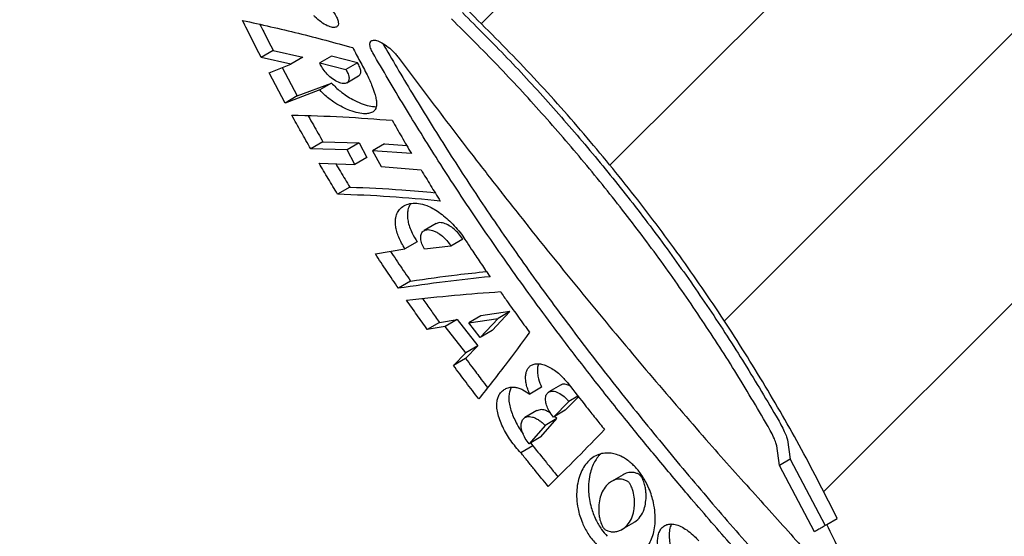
# Model space of a CAD drawing. Header units: millimetres. Extents: x 8 to 862, y 8 to 585.
# Tile 52 of 84: x 373 to 390, y 350 to 359. Entities that reach past the tile are written whole.
import ezdxf

# ---------------------------------------------------------------- set-up
doc = ezdxf.new("R2010")
doc.units = ezdxf.units.MM
doc.layers.add('DIMENSIONS', color=2, linetype='Continuous')
doc.layers.add('HATCH', color=3, linetype='Continuous')
doc.layers.add('OUTLINE', color=7, linetype='Continuous', lineweight=25)
doc.styles.add('SLDTEXTSTYLE0', font='TXT', dxfattribs={"width": 0.75})
doc.dimstyles.new('SLDDIMSTYLE10', dxfattribs={"dimtxt": 3.5, "dimasz": 2, "dimexe": 0, "dimexo": 0.0625, "dimgap": 0.875, "dimtad": 1, "dimdec": 4, "dimzin": 12, "dimdsep": 46, "dimtxsty": 'SLDTEXTSTYLE0', "dimsah": 1, "dimcen": 0.09, "dimadec": 0, "dimazin": 3, "dimtfac": 1, "dimtdec": 0, "dimtofl": 0, "dimtmove": 0, "dimatfit": 3, "dimfxl": 0, "dimfrac": 2, "dimtolj": 1, "dimtzin": 12, "dimarcsym": 0})
doc.dimstyles.new('SLDDIMSTYLE3', dxfattribs={"dimtxt": 3.5, "dimasz": 2, "dimexe": 0, "dimexo": 0.0625, "dimgap": 0.875, "dimtad": 1, "dimrnd": 1e-09, "dimzin": 12, "dimdsep": 46, "dimtxsty": 'SLDTEXTSTYLE0', "dimsah": 1, "dimcen": 0.09, "dimadec": 0, "dimazin": 3, "dimtol": 1, "dimtp": 0.05, "dimtm": 0.05, "dimtfac": 1, "dimtofl": 0, "dimtmove": 0, "dimatfit": 3, "dimfxl": 0, "dimfrac": 2, "dimtolj": 1, "dimarcsym": 0})

# ---------------------------------------------------------------- blocks, each defined once
blk = doc.blocks.new('_D_16')
at = {"layer": 'DIMENSIONS'}
for p, q in [((372.916, 361.832), (360.026, 361.832)), ((375.892, 361.332), (362.268, 353.467))]:
    blk.add_line(p, q, dxfattribs=at)
for start, end in [(149.9572, 180), (180, 209.9995)]:
    blk.add_arc((376.758, 361.832), 14.732, start, end, dxfattribs=at)
for points in [[(362.026, 361.832), (361.662, 359.803), (362.66, 359.871)], [(364, 354.467), (363.568, 356.482), (362.67, 356.042)]]:
    blk.add_solid(points, dxfattribs=at)
at = {"layer": 'DIMENSIONS', "insert": (357.311, 363.959), "char_height": 3.5, "attachment_point": 1, "rotation": 73.3935, "style": 'SLDTEXTSTYLE0'}
blk.add_mtext('30°', dxfattribs=at)
blk = doc.blocks.new('_D_30')
at = {"layer": 'DIMENSIONS'}
for p, q in [((435.589, 429.833), (473.701, 429.833)), ((471.701, 429.833), (471.701, 203.537)), ((389.228, 203.537), (473.701, 203.537))]:
    blk.add_line(p, q, dxfattribs=at)
for points in [[(471.701, 429.833), (471.201, 427.833), (472.201, 427.833)], [(471.701, 203.537), (472.201, 205.537), (471.201, 205.537)]]:
    blk.add_solid(points, dxfattribs=at)
at = {"layer": 'DIMENSIONS', "attachment_point": 1, "rotation": 90, "style": 'SLDTEXTSTYLE0'}
for s, insert, char_height in [('±0,05', (468.202, 319.189), 2.5), ('226,3', (467.19, 306.261), 3.5)]:
    blk.add_mtext(s, dxfattribs=dict(at, insert=insert, char_height=char_height))

msp = doc.modelspace()

# ---------------------------------------------------------------- hatches: boundary and pattern name
at = {"layer": 'HATCH'}
h = msp.add_hatch(dxfattribs=at)
h.set_pattern_fill('ANSI31', color=256, angle=3e-322, style=0)
edge = h.paths.add_edge_path(flags=0)
edge.add_line((387.57851, 348.39149), (387.7528, 348.49341))
edge.add_spline(control_points=[(387.7528, 348.49341), (388.01369, 347.86244), (388.25359, 347.2224), (388.47184, 346.57545)], knot_values=[0.01181358, 0.01181358, 0.01181358, 0.01181358, 0.01387009, 0.01387009, 0.01387009, 0.01387009], weights=[1, 1, 1, 1], degree=3, periodic=0)
edge.add_line((388.47184, 346.57545), (388.29552, 346.47235))
edge.add_spline(control_points=[(388.29552, 346.47235), (388.32387, 346.38792), (388.37432, 346.2355), (388.42359, 346.0826), (388.44528, 346.01447)], knot_values=[0.72043827, 0.72043827, 0.72043827, 0.72043827, 0.72793333, 0.73394423, 0.73394423, 0.73394423, 0.73394423], weights=[1, 1, 1, 1, 1], degree=3, periodic=0)
edge.add_line((388.44528, 346.01447), (388.6222, 346.11792))
edge.add_spline(control_points=[(388.6222, 346.11792), (388.73206, 345.77458), (388.8359, 345.42925), (388.93362, 345.08226)], knot_values=[0.00008492, 0.00008492, 0.00008492, 0.00008492, 0.00116529, 0.00116529, 0.00116529, 0.00116529], weights=[1, 1, 1, 1], degree=3, periodic=0)
edge.add_line((388.93362, 345.08226), (388.75518, 344.97792))
edge.add_spline(control_points=[(388.75518, 344.97792), (388.80646, 344.79465), (388.87492, 344.54088), (388.94006, 344.28636), (388.95777, 344.21609)], knot_values=[0.76424046, 0.76424046, 0.76424046, 0.76424046, 0.78022222, 0.78631122, 0.78631122, 0.78631122, 0.78631122], weights=[1, 1, 1, 1, 1], degree=3, periodic=0)
edge.add_line((388.95777, 344.21609), (389.13748, 344.32117))
edge.add_spline(control_points=[(389.13748, 344.32117), (389.2044, 344.05785), (389.26782, 343.79362), (389.32772, 343.52862)], knot_values=[0.00195312, 0.00195312, 0.00195312, 0.00195312, 0.00276813, 0.00276813, 0.00276813, 0.00276813], weights=[1, 1, 1, 1], degree=3, periodic=0)
edge.add_line((389.32772, 343.52862), (389.14655, 343.42268))
edge.add_spline(control_points=[(389.14655, 343.42268), (389.25634, 342.93221), (389.35379, 342.44001), (389.51343, 341.51544), (389.60451, 340.91016), (389.67716, 340.30467), (389.69642, 340.13174)], knot_values=[0.80916932, 0.80916932, 0.80916932, 0.80916932, 0.85146667, 0.85146667, 0.8886, 0.90344337, 0.90344337, 0.90344337, 0.90344337], weights=[1, 1, 1, 1, 1, 1, 1], degree=3, periodic=0)
edge.add_line((389.69642, 340.13174), (398.95884, 341.07086))
edge.add_line((398.95884, 341.07086), (398.95884, 345.73044))
edge.add_line((398.95884, 345.73044), (393.13819, 370.94245))
edge.add_line((393.13819, 370.94245), (377.03037, 361.64337))
edge.add_spline(control_points=[(377.03037, 361.64337), (377.3089, 361.44563), (377.8146, 361.07328), (378.2936, 360.69787), (378.51203, 360.52182)], knot_values=[0.18405615, 0.18405615, 0.18405615, 0.18405615, 0.2084625, 0.2298468, 0.2298468, 0.2298468, 0.2298468], weights=[1, 1, 1, 1, 1], degree=3, periodic=0)
edge.add_line((378.51203, 360.52182), (378.69665, 360.62977))
edge.add_spline(control_points=[(378.69665, 360.62977), (379.05108, 360.34264), (379.39917, 360.04749), (379.74054, 359.74495)], knot_values=[0.00017341, 0.00017341, 0.00017341, 0.00017341, 0.00154169, 0.00154169, 0.00154169, 0.00154169], weights=[1, 1, 1, 1], degree=3, periodic=0)
edge.add_line((379.74054, 359.74495), (379.55881, 359.63868))
edge.add_spline(control_points=[(379.55881, 359.63868), (379.917, 359.32258), (380.26157, 359.00383), (380.59397, 358.68212)], knot_values=[0.26534504, 0.26534504, 0.26534504, 0.26534504, 0.30317597, 0.30317597, 0.30317597, 0.30317597], weights=[1, 1, 1, 1], degree=3, periodic=0)
edge.add_line((380.59397, 358.68212), (380.77319, 358.78692))
edge.add_spline(control_points=[(380.77319, 358.78692), (383.27308, 356.35841), (385.38177, 353.45662), (386.9218, 350.33005)], knot_values=[0.00007158, 0.00007158, 0.00007158, 0.00007158, 0.01052736, 0.01052736, 0.01052736, 0.01052736], weights=[1, 1, 1, 1], degree=3, periodic=0)
edge.add_line((386.9218, 350.33005), (386.74871, 350.22884))
edge.add_spline(control_points=[(386.74871, 350.22884), (387.04296, 349.63074), (387.32036, 349.01744), (387.57851, 348.39149)], knot_values=[0.60521987, 0.60521987, 0.60521987, 0.60521987, 0.66272875, 0.66272875, 0.66272875, 0.66272875], weights=[1, 1, 1, 1], degree=3, periodic=0)

# ---------------------------------------------------------------- linework, layer by layer
at = {"layer": 'OUTLINE'}
for p, q in [((377.54976, 358.10994), (377.35032, 357.99331)), ((377.54976, 358.10994), (378.04191, 357.99857)), ((377.84428, 357.88301), (377.35032, 357.99331)), ((378.04191, 357.99857), (377.84428, 357.88301)), ((378.52047, 358.01649), (378.32509, 357.90224)), ((378.94938, 357.90456), (378.52047, 358.01649)), ((377.48207, 357.73852), (377.84428, 357.88301)), ((377.69841, 357.82482), (377.94979, 357.35355)), ((378.32509, 357.90224), (378.7554, 357.79114)), ((378.94938, 357.90456), (378.7554, 357.79114)), ((377.74884, 357.23605), (377.48207, 357.73852)), ((378.77368, 357.57208), (378.96818, 357.68581)), ((378.32127, 357.45346), (377.74884, 357.23605)), ((377.94979, 357.35355), (378.51858, 357.56883)), ((378.51858, 357.56883), (378.32127, 357.45346)), ((377.94979, 357.35355), (377.74884, 357.23605)), ((378.376, 356.59094), (378.17397, 356.4728)), ((378.77735, 356.45905), (378.17397, 356.4728)), ((378.376, 356.59094), (378.97654, 356.57552)), ((378.97654, 356.57552), (378.77735, 356.45905)), ((378.97654, 356.57552), (379.10727, 356.32819)), ((379.39697, 356.55588), (379.19966, 356.44051)), ((379.39697, 356.55588), (379.76702, 356.52996)), ((378.90776, 356.21153), (378.77735, 356.45905)), ((379.10727, 356.32819), (378.90776, 356.21153)), ((379.19966, 356.44051), (379.34148, 356.18361)), ((379.84449, 356.39713), (379.19966, 356.44051)), ((378.31027, 356.23742), (378.90776, 356.21153)), ((379.34148, 356.18361), (380.00661, 356.12495)), ((378.82147, 355.8387), (378.61879, 355.72019)), ((380.25425, 355.23118), (380.05609, 355.1153)), ((379.93843, 354.92949), (379.73813, 354.81236)), ((380.50153, 354.85675), (380.06478, 354.80742)), ((380.6982, 354.97175), (380.50153, 354.85675)), ((379.24709, 354.72667), (379.73813, 354.81236)), ((379.83156, 354.27537), (379.62887, 354.15684)), ((380.99739, 353.70113), (380.79862, 353.5849)), ((381.48242, 353.77108), (380.99739, 353.70113)), ((381.18859, 353.4539), (381.48242, 353.77108)), ((381.48242, 353.77108), (381.28601, 353.65623)), ((380.31172, 353.58823), (380.10951, 353.46999)), ((380.31172, 353.58823), (380.60571, 353.63854)), ((380.60571, 353.63854), (380.40499, 353.52118)), ((380.60571, 353.63854), (380.94812, 353.20004)), ((380.79862, 353.5849), (381.28601, 353.65623)), ((380.99009, 353.33783), (380.79862, 353.5849)), ((381.28601, 353.65623), (380.99009, 353.33783)), ((380.40499, 353.52118), (380.10951, 353.46999)), ((380.74794, 353.08299), (380.40499, 353.52118)), ((381.18859, 353.4539), (380.99009, 353.33783)), ((380.94812, 353.20004), (380.74653, 352.99067)), ((380.94812, 353.20004), (380.74794, 353.08299)), ((380.54497, 352.87281), (380.74794, 353.08299)), ((380.74653, 352.99067), (380.54497, 352.87281)), ((382.32434, 352.54717), (382.12875, 352.4328)), ((382.00914, 352.51017), (381.81224, 352.39504)), ((382.46114, 352.2762), (382.20512, 352.01462)), ((382.40106, 352.12919), (382.6208, 352.3543)), ((382.61261, 352.36477), (382.46114, 352.2762)), ((381.92986, 352.12236), (381.73235, 352.00686)), ((382.40106, 352.12919), (382.20512, 352.01462)), ((381.99768, 351.68845), (382.26386, 351.99174)), ((382.26386, 351.99174), (382.06708, 351.87667)), ((382.26386, 351.99174), (382.225, 352.02624)), ((382.06708, 351.87667), (381.79921, 351.5724)), ((381.99768, 351.68845), (381.79921, 351.5724)), ((381.82177, 351.58559), (381.86418, 351.53865)), ((386.09162, 351.6385), (386.13591, 351.31531)), ((381.86418, 351.53865), (381.66487, 351.42211)), ((385.95975, 351.2123), (385.91713, 351.53647)), ((386.13591, 351.31531), (385.95975, 351.2123)), ((386.13591, 351.31531), (386.71803, 350.2109)), ((386.54182, 350.10786), (385.95975, 351.2123)), ((383.36274, 351.05661), (383.16904, 350.94335)), ((383.34572, 350.14995), (383.53993, 350.26351)), ((386.74871, 350.22884), (386.9218, 350.33005))]:
    msp.add_line(p, q, dxfattribs=at)
for points, knots in [([(378.50017, 358.80605), (378.52305, 358.77912), (378.56885, 358.72522), (378.61433, 358.64525), (378.63555, 358.57699), (378.63044, 358.52498), (378.59803, 358.49351), (378.53685, 358.48868), (378.44925, 358.51674), (378.34573, 358.57862), (378.26885, 358.6438), (378.23197, 358.6818), (378.22688, 358.68705)], [0, 0, 0, 0, 0.09579374, 0.19170371, 0.28565755, 0.38247346, 0.48731368, 0.60299068, 0.72844888, 0.85741117, 0.98031006, 1, 1, 1, 1]), ([(386.9218, 350.33005), (386.72656, 350.7145), (386.3359, 351.48373), (385.68889, 352.60516), (384.99889, 353.70034), (384.25534, 354.77526), (383.45895, 355.82791), (382.60842, 356.85448), (381.71719, 357.84634), (381.08776, 358.47349), (380.77319, 358.78691)], [0, 0, 0, 0, 0.12310472, 0.24631908, 0.36953309, 0.49263796, 0.6194193, 0.74631999, 0.87321998, 1, 1, 1, 1]), ([(377.04028, 358.60895), (377.35179, 358.54015), (377.97504, 358.40249), (378.57235, 358.23875), (378.87112, 358.15685)], [0, 0, 0, 0, 0.49980994, 1, 1, 1, 1]), ([(377.35032, 357.99331), (377.32375, 358.0453), (377.2706, 358.14926), (377.16652, 358.35515), (377.0907, 358.50759), (377.04028, 358.60895)], [0, 0, 0, 0, 0.25096062, 0.50191576, 1, 1, 1, 1]), ([(385.76364, 351.87331), (385.5838, 352.17862), (385.22402, 352.78941), (384.64492, 353.68157), (384.03791, 354.5548), (383.39662, 355.41153), (382.72212, 356.25117), (382.014, 357.07189), (381.27982, 357.86962), (380.76756, 358.37919), (380.51151, 358.6339)], [0, 0, 0, 0, 0.12377017, 0.24761339, 0.37145616, 0.49522543, 0.62138173, 0.74761403, 0.87384469, 1, 1, 1, 1]), ([(380.69185, 358.73936), (380.94271, 358.48911), (381.44456, 357.98849), (382.16457, 357.20565), (382.85965, 356.40079), (383.53089, 355.56748), (384.17748, 354.70642), (384.79699, 353.81726), (385.3877, 352.90853), (385.75438, 352.28616), (385.93767, 351.97507)], [0, 0, 0, 0, 0.12378667, 0.24764408, 0.37150208, 0.49528939, 0.62142891, 0.74764411, 0.87386005, 1, 1, 1, 1]), ([(377.32945, 358.5426), (377.35037, 358.50107), (377.42247, 358.35789), (377.49691, 358.21289), (377.54976, 358.10994)], [0, 0, 0, 0, 0.290037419, 1, 1, 1, 1]), ([(379.20369, 358.0707), (379.18953, 358.0983), (379.16124, 358.15344), (379.15151, 358.219), (379.16719, 358.26478), (379.21162, 358.2851), (379.28421, 358.27404), (379.37979, 358.22805), (379.48459, 358.15117), (379.57021, 358.06811), (379.6116, 358.01562), (379.62594, 357.99743)], [0, 0, 0, 0, 0.10213445, 0.20411452, 0.31005539, 0.42513841, 0.54998631, 0.68144371, 0.81244491, 0.93501259, 1, 1, 1, 1]), ([(378.87112, 358.15685), (378.8906, 358.1196), (378.92957, 358.04509), (379.0085, 357.89524), (379.06928, 357.78138), (379.10969, 357.70568)], [0, 0, 0, 0, 0.25103963, 0.50207603, 1, 1, 1, 1]), ([(379.37194, 358.22732), (379.37235, 358.226), (379.37643, 358.21281), (379.38607, 358.19682), (379.39474, 358.18242)], [0, 0, 0, 0, 0.10003004, 1, 1, 1, 1]), ([(379.39474, 358.18242), (379.47516, 358.04495), (379.63605, 357.76989), (379.89036, 357.34529), (380.1563, 356.91068), (380.43505, 356.4668), (380.72596, 356.01541), (381.02838, 355.55836), (381.34202, 355.09712), (381.66614, 354.63297), (382.00012, 354.16695), (382.34332, 353.70034), (382.69466, 353.23424), (383.05882, 352.76218), (383.43487, 352.28563), (383.82138, 351.80624), (384.21189, 351.33146), (384.6046, 350.86283), (384.99752, 350.40223), (385.40456, 349.93318), (385.82213, 349.46077), (386.2008, 349.04069), (386.5245, 348.69017), (386.79614, 348.40165), (387.06949, 348.11572), (387.33687, 347.83459), (387.59302, 347.55997), (387.82285, 347.30944), (388.02157, 347.08915), (388.18536, 346.90477), (388.30053, 346.77341), (388.37825, 346.68403), (388.42799, 346.62646), (388.46417, 346.58438), (388.46909, 346.57865), (388.47184, 346.57545)], [0, 0, 0, 0, 0.02879277, 0.0576084, 0.0864037, 0.11596258, 0.14554225, 0.1751028, 0.20534842, 0.2356144, 0.26586126, 0.29683292, 0.32782493, 0.35879703, 0.392011, 0.42524973, 0.45846256, 0.492668, 0.5269022, 0.56110351, 0.60053138, 0.63995567, 0.66692516, 0.69391527, 0.72088031, 0.75185412, 0.78282484, 0.81462512, 0.84642165, 0.8774474, 0.90847002, 0.92994302, 0.95144001, 0.9729115, 1, 1, 1, 1]), ([(388.29551, 346.47235), (388.29304, 346.47523), (388.28808, 346.48098), (388.24802, 346.52729), (388.18334, 346.60166), (388.09159, 346.70628), (387.9744, 346.83856), (387.83166, 346.99779), (387.66384, 347.18248), (387.46677, 347.39626), (387.24093, 347.63737), (386.98468, 347.90653), (386.70522, 348.19543), (386.4127, 348.50242), (386.11389, 348.82514), (385.80914, 349.15964), (385.49371, 349.51157), (385.16844, 349.87976), (384.83457, 350.26329), (384.44226, 350.72068), (383.99079, 351.25701), (383.47833, 351.88089), (382.96365, 352.52508), (382.49418, 353.13109), (382.07501, 353.68877), (381.70527, 354.1942), (381.33994, 354.70791), (380.98084, 355.22862), (380.62929, 355.75433), (380.3037, 356.25665), (380.00345, 356.73381), (379.72618, 357.18631), (379.45823, 357.63423), (379.28854, 357.92521), (379.20369, 358.0707)], [0, 0, 0, 0, 0.02538613, 0.05077269, 0.07685316, 0.10293478, 0.12913968, 0.15534615, 0.18217787, 0.20901147, 0.23801791, 0.26702685, 0.29662274, 0.32622134, 0.35482496, 0.38345425, 0.41206202, 0.44148889, 0.47093786, 0.50036755, 0.54396081, 0.58755601, 0.63211076, 0.67666579, 0.70989409, 0.74314717, 0.77637408, 0.81058924, 0.84483322, 0.87904596, 0.90909425, 0.93914196, 0.96957149, 1, 1, 1, 1]), ([(379.62594, 357.99743), (379.7581, 357.82102), (380.02255, 357.46803), (380.42904, 356.93078), (380.84592, 356.38602), (381.27351, 355.83526), (381.71039, 355.28036), (382.14864, 354.73169), (382.58697, 354.19086), (383.02396, 353.6592), (383.4654, 353.12956), (383.90971, 352.60386), (384.35484, 352.08461), (384.77904, 351.59724), (385.18052, 351.1429), (385.56192, 350.72017), (385.93111, 350.31229), (386.248, 349.9561), (386.51389, 349.6534), (386.73542, 349.39813), (386.93899, 349.1605), (387.10717, 348.96173), (387.24164, 348.80111), (387.34804, 348.67294), (387.43683, 348.56517), (387.51209, 348.47321), (387.56727, 348.40536), (387.57474, 348.39614), (387.57851, 348.39149)], [0, 0, 0, 0, 0.0445916, 0.08922302, 0.13382093, 0.1797004, 0.22561476, 0.2714956, 0.31650448, 0.36154507, 0.40655108, 0.45291438, 0.49931734, 0.54566916, 0.58716362, 0.62865381, 0.67099938, 0.71333542, 0.74414161, 0.77494366, 0.80649536, 0.83804023, 0.86218741, 0.88633165, 0.91112455, 0.9359145, 0.96771993, 1, 1, 1, 1]), ([(378.7554, 357.79114), (378.76939, 357.76642), (378.79735, 357.71699), (378.81225, 357.65186), (378.80545, 357.6), (378.77371, 357.5657), (378.71568, 357.55563), (378.63374, 357.57687), (378.53867, 357.63099), (378.44808, 357.70917), (378.37822, 357.79429), (378.34084, 357.8596), (378.32864, 357.89263), (378.32509, 357.90224)], [0, 0, 0, 0, 0.08262727, 0.16514965, 0.25059144, 0.34486501, 0.45001174, 0.56409764, 0.67984823, 0.78737271, 0.88153225, 0.96553469, 1, 1, 1, 1]), ([(378.96723, 357.68745), (378.98024, 357.69828), (379.00633, 357.72), (379.00445, 357.78812), (378.97969, 357.85438), (378.95626, 357.89318), (378.94938, 357.90456)], [0, 0, 0, 0, 0.30762935, 0.61692757, 0.8875654, 1, 1, 1, 1]), ([(379.10969, 357.70568), (379.13935, 357.64081), (379.19854, 357.51135), (379.24942, 357.35865), (379.26715, 357.25166), (379.2667, 357.18284), (379.24817, 357.12818), (379.21044, 357.08722), (379.15329, 357.06329), (379.06974, 357.05442), (378.96099, 357.06719), (378.83337, 357.10528), (378.7041, 357.16186), (378.59162, 357.22602), (378.49349, 357.29491), (378.40648, 357.36527), (378.35106, 357.42263), (378.32127, 357.45346)], [0, 0, 0, 0, 0.108579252, 0.216655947, 0.266693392, 0.316644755, 0.367217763, 0.417839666, 0.478043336, 0.538352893, 0.62360636, 0.708910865, 0.781501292, 0.853982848, 0.900202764, 0.946356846, 1, 1, 1, 1]), ([(378.51858, 357.56883), (378.54221, 357.54409), (378.58949, 357.49457), (378.67415, 357.42252), (378.76855, 357.35435), (378.88532, 357.28501), (379.01189, 357.22671), (379.14436, 357.18387), (379.22106, 357.17641), (379.25942, 357.17268)], [0, 0, 0, 0, 0.09508794, 0.19032314, 0.31829627, 0.44649658, 0.63089457, 0.81544488, 1, 1, 1, 1]), ([(377.85853, 357.03476), (378.14432, 357.02752), (378.7162, 357.01303), (379.25614, 356.96999), (379.52626, 356.94846)], [0, 0, 0, 0, 0.49971777, 1, 1, 1, 1]), ([(378.17397, 356.4728), (378.14703, 356.51992), (378.09315, 356.61415), (377.98732, 356.80167), (377.90997, 356.94165), (377.85853, 357.03476)], [0, 0, 0, 0, 0.25087071, 0.50173494, 1, 1, 1, 1]), ([(378.13015, 357.02554), (378.13265, 357.02102), (378.1611, 356.96967), (378.24228, 356.82496), (378.32259, 356.68442), (378.376, 356.59094)], [0, 0, 0, 0, 0.03131371, 0.35570834, 1, 1, 1, 1]), ([(379.52626, 356.94846), (379.55224, 356.90264), (379.60419, 356.81101), (379.70949, 356.62755), (379.79058, 356.48914), (379.84449, 356.39713)], [0, 0, 0, 0, 0.25107695, 0.50214063, 1, 1, 1, 1]), ([(378.61879, 355.72019), (378.59255, 355.76343), (378.54007, 355.84992), (378.43666, 356.02239), (378.36077, 356.1515), (378.31027, 356.23742)], [0, 0, 0, 0, 0.25067542, 0.50134717, 1, 1, 1, 1]), ([(378.5893, 356.22533), (378.61474, 356.18243), (378.69113, 356.05363), (378.76932, 355.92469), (378.82147, 355.8387)], [0, 0, 0, 0, 0.33302232, 1, 1, 1, 1]), ([(380.00661, 356.12495), (380.03266, 356.0818), (380.08477, 355.99549), (380.19015, 355.82295), (380.2709, 355.6933), (380.32462, 355.60703)], [0, 0, 0, 0, 0.25072692, 0.50144812, 1, 1, 1, 1]), ([(378.82147, 355.8387), (379.11253, 355.82662), (379.59678, 355.80654), (380.05559, 355.76304), (380.23864, 355.74568)], [0, 0, 0, 0, 0.60104722, 1, 1, 1, 1]), ([(380.32462, 355.60703), (380.04817, 355.63298), (379.49496, 355.6849), (378.91095, 355.70842), (378.61879, 355.72019)], [0, 0, 0, 0, 0.49973025, 1, 1, 1, 1]), ([(379.73813, 354.81236), (379.71843, 354.84441), (379.67903, 354.90847), (379.63315, 355.00521), (379.60045, 355.0987), (379.582, 355.18542), (379.57741, 355.26309), (379.58557, 355.3427), (379.61213, 355.41891), (379.66442, 355.49092), (379.74079, 355.54429), (379.84259, 355.57317), (379.96211, 355.57205), (380.08343, 355.54133), (380.19894, 355.48781), (380.3024, 355.42368), (380.4065, 355.34329), (380.50969, 355.24894), (380.60861, 355.14214), (380.69837, 355.0293), (380.74668, 354.95179), (380.76957, 354.91506)], [0, 0, 0, 0, 0.04036343, 0.08069437, 0.12116441, 0.16164621, 0.20072401, 0.23983003, 0.2983533, 0.35695367, 0.43027284, 0.5036118, 0.57738039, 0.65100259, 0.70095517, 0.75089877, 0.80079636, 0.85069775, 0.90219871, 0.9536502, 1, 1, 1, 1]), ([(379.83766, 355.56597), (379.82776, 355.55232), (379.80238, 355.51734), (379.78281, 355.44775), (379.77651, 355.36269), (379.78599, 355.27488), (379.81221, 355.17727), (379.85929, 355.06092), (379.90956, 354.97744), (379.93843, 354.92949)], [0, 0, 0, 0, 0.110996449, 0.284318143, 0.415227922, 0.549553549, 0.680649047, 0.816564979, 1, 1, 1, 1]), ([(380.6982, 354.97175), (380.67764, 355.00212), (380.63655, 355.0628), (380.55625, 355.14137), (380.46915, 355.20393), (380.37872, 355.24273), (380.30168, 355.25416), (380.26992, 355.23373), (380.25745, 355.22571)], [0, 0, 0, 0, 0.156353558, 0.312382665, 0.476779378, 0.660945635, 0.866875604, 1, 1, 1, 1]), ([(380.06478, 354.80742), (380.04855, 354.83786), (380.01612, 354.8987), (379.9977, 354.9836), (380.00325, 355.05591), (380.03717, 355.11037), (380.10181, 355.13726), (380.17925, 355.12749), (380.25108, 355.09737), (380.32317, 355.05483), (380.40801, 354.98319), (380.47129, 354.90522), (380.49703, 354.86397), (380.50153, 354.85675)], [0, 0, 0, 0, 0.09005562, 0.17994308, 0.27411614, 0.37972516, 0.49857142, 0.62746804, 0.6925125, 0.75750841, 0.87596055, 0.97828483, 1, 1, 1, 1]), ([(380.76957, 354.91506), (380.80086, 354.8678), (380.87907, 354.74967), (381.00602, 354.56075), (381.10284, 354.41934), (381.15126, 354.34862)], [0, 0, 0, 0, 0.249973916, 0.624875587, 1, 1, 1, 1]), ([(379.62887, 354.15684), (379.56445, 354.2516), (379.46781, 354.39378), (379.34111, 354.58387), (379.27843, 354.67907), (379.24709, 354.72667)], [0, 0, 0, 0, 0.49985022, 0.74990403, 1, 1, 1, 1]), ([(379.4992, 354.77067), (379.51415, 354.74796), (379.56044, 354.67767), (379.67061, 354.51242), (379.76718, 354.37019), (379.83156, 354.27537)], [0, 0, 0, 0, 0.137216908, 0.424811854, 1, 1, 1, 1]), ([(381.15126, 354.34862), (380.90574, 354.32304), (380.41442, 354.27187), (379.89081, 354.19519), (379.62887, 354.15684)], [0, 0, 0, 0, 0.49972651, 1, 1, 1, 1]), ([(379.83156, 354.27537), (380.09249, 354.31334), (380.52513, 354.37631), (380.93116, 354.41831), (381.09231, 354.43498)], [0, 0, 0, 0, 0.60310863, 1, 1, 1, 1]), ([(379.76648, 353.95691), (380.03391, 353.98733), (380.56904, 354.0482), (381.07195, 354.08298), (381.32354, 354.10038)], [0, 0, 0, 0, 0.49972719, 1, 1, 1, 1]), ([(381.32354, 354.10038), (381.36326, 354.04384), (381.46263, 353.90244), (381.62383, 353.67687), (381.7466, 353.50862), (381.808, 353.42447)], [0, 0, 0, 0, 0.2497727, 0.62473415, 1, 1, 1, 1]), ([(380.10951, 353.46999), (380.05183, 353.55093), (379.96529, 353.67237), (379.85132, 353.83482), (379.79476, 353.91621), (379.76648, 353.95691)], [0, 0, 0, 0, 0.49989489, 0.74993509, 1, 1, 1, 1]), ([(380.03173, 353.98521), (380.03911, 353.97459), (380.08889, 353.90291), (380.18198, 353.77048), (380.26847, 353.64898), (380.31172, 353.58823)], [0, 0, 0, 0, 0.08008458, 0.53998485, 1, 1, 1, 1]), ([(381.808, 353.42447), (381.67524, 353.24366), (381.4096, 352.88192), (381.11224, 352.50591), (380.9635, 352.31783)], [0, 0, 0, 0, 0.49980663, 1, 1, 1, 1]), ([(380.9635, 352.31783), (380.89325, 352.40996), (380.78786, 352.54817), (380.6487, 352.73342), (380.57954, 352.82634), (380.54497, 352.87281)], [0, 0, 0, 0, 0.49986687, 0.74991586, 1, 1, 1, 1]), ([(380.74653, 352.99067), (380.78103, 352.94421), (380.8673, 352.82803), (380.98858, 352.66638), (381.07589, 352.55161), (381.11059, 352.506)], [0, 0, 0, 0, 0.2865348, 0.71645255, 1, 1, 1, 1]), ([(381.81224, 352.39504), (381.80024, 352.423), (381.77623, 352.47895), (381.75392, 352.55882), (381.74228, 352.63279), (381.74141, 352.70105), (381.75169, 352.7617), (381.77369, 352.81541), (381.80794, 352.8583), (381.85572, 352.88936), (381.91585, 352.90452), (381.9881, 352.90209), (382.06945, 352.88009), (382.15607, 352.83935), (382.24423, 352.78057), (382.34531, 352.6964), (382.41152, 352.61805), (382.45088, 352.57147)], [0, 0, 0, 0, 0.05482286, 0.10966851, 0.16429711, 0.21895169, 0.27756209, 0.33619728, 0.40197151, 0.46776106, 0.53972418, 0.61168076, 0.68554346, 0.75936424, 0.82882787, 0.89823406, 1, 1, 1, 1]), ([(381.95894, 352.90003), (381.9583, 352.89894), (381.94668, 352.87898), (381.93881, 352.82642), (381.93863, 352.74328), (381.95677, 352.63872), (381.98997, 352.55722), (382.00914, 352.51017)], [0, 0, 0, 0, 0.013853, 0.25401634, 0.47577516, 0.69734273, 1, 1, 1, 1]), ([(382.48134, 352.53254), (382.45948, 352.54209), (382.40735, 352.56489), (382.35283, 352.5667), (382.33198, 352.54726), (382.32701, 352.54262)], [0, 0, 0, 0, 0.35470686, 0.84603964, 1, 1, 1, 1]), ([(382.45088, 352.57147), (382.55078, 352.44318), (382.70071, 352.25064), (382.90251, 351.99704), (383.00387, 351.87117), (383.05457, 351.80822)], [0, 0, 0, 0, 0.49950247, 0.74968963, 1, 1, 1, 1]), ([(381.66487, 351.42211), (381.63499, 351.45415), (381.5752, 351.51826), (381.49435, 351.626), (381.42247, 351.73796), (381.36029, 351.85453), (381.31068, 351.97267), (381.27711, 352.08628), (381.26216, 352.18899), (381.26454, 352.27577), (381.28278, 352.34666), (381.31369, 352.40657), (381.35774, 352.45607), (381.41574, 352.49291), (381.48494, 352.51332), (381.55757, 352.51438), (381.62923, 352.49877), (381.71071, 352.46785), (381.77342, 352.42288), (381.81224, 352.39504)], [0, 0, 0, 0, 0.05938748, 0.11881702, 0.17803196, 0.23724464, 0.2999058, 0.36253067, 0.42115606, 0.4797725, 0.5333487, 0.58698313, 0.6489782, 0.71098195, 0.77446238, 0.83786043, 0.88262009, 0.92732483, 1, 1, 1, 1]), ([(381.51028, 352.5102), (381.50635, 352.50512), (381.48929, 352.48307), (381.47211, 352.4294), (381.46054, 352.35004), (381.46741, 352.25646), (381.48947, 352.15602), (381.52545, 352.05182), (381.57402, 351.94411), (381.63245, 351.837), (381.67985, 351.76762), (381.70209, 351.73506)], [0, 0, 0, 0, 0.036676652, 0.159166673, 0.281502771, 0.404432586, 0.52740298, 0.643716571, 0.760071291, 0.887390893, 1, 1, 1, 1]), ([(382.20512, 352.01462), (382.1837, 352.04275), (382.14084, 352.09903), (382.09662, 352.19148), (382.07314, 352.27851), (382.07302, 352.3556), (382.09883, 352.41624), (382.15339, 352.45045), (382.23491, 352.44697), (382.3324, 352.40042), (382.41151, 352.33394), (382.45103, 352.28796), (382.46114, 352.2762)], [0, 0, 0, 0, 0.08977654, 0.17959916, 0.26916161, 0.36446054, 0.47018403, 0.58810197, 0.71515186, 0.842545, 0.95972771, 1, 1, 1, 1]), ([(382.15913, 352.07934), (382.13537, 352.09404), (382.07925, 352.12878), (381.99688, 352.14663), (381.95298, 352.12982), (381.93053, 352.12122)], [0, 0, 0, 0, 0.263924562, 0.623457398, 1, 1, 1, 1]), ([(381.79921, 351.5724), (381.77718, 351.60163), (381.7331, 351.66011), (381.68915, 351.7558), (381.6673, 351.84599), (381.67024, 351.92646), (381.70101, 351.99051), (381.76283, 352.02718), (381.83833, 352.02419), (381.90896, 351.99789), (381.96324, 351.96704), (382.01698, 351.92678), (382.05038, 351.89337), (382.06708, 351.87667)], [0, 0, 0, 0, 0.09141668, 0.18286989, 0.27430258, 0.37252222, 0.48270521, 0.60682624, 0.74128187, 0.80878518, 0.87623592, 0.93814789, 1, 1, 1, 1]), ([(385.93767, 351.97507), (385.95956, 351.93584), (386.00335, 351.85738), (386.05456, 351.74931), (386.08247, 351.67732), (386.08941, 351.64787), (386.09162, 351.6385)], [0, 0, 0, 0, 0.2879666, 0.57588547, 0.86507957, 1, 1, 1, 1]), ([(383.05457, 351.80822), (382.90541, 351.65421), (382.60699, 351.34608), (382.28046, 351.02402), (382.11714, 350.86294)], [0, 0, 0, 0, 0.49984243, 1, 1, 1, 1]), ([(385.91713, 351.53647), (385.91118, 351.55868), (385.89928, 351.60311), (385.85349, 351.7061), (385.80497, 351.80051), (385.77317, 351.85653), (385.76364, 351.87331)], [0, 0, 0, 0, 0.29259503, 0.58527652, 0.87573953, 1, 1, 1, 1]), ([(382.11714, 350.86294), (382.04153, 350.95567), (381.9281, 351.09479), (381.77749, 351.2815), (381.70242, 351.37524), (381.66487, 351.42211)], [0, 0, 0, 0, 0.4998638, 0.74991331, 1, 1, 1, 1]), ([(381.86418, 351.53865), (381.9391, 351.44494), (382.0515, 351.30436), (382.18998, 351.13304), (382.25333, 351.05515), (382.27893, 351.02367)], [0, 0, 0, 0, 0.54360297, 0.81553815, 1, 1, 1, 1]), ([(382.90164, 349.91886), (382.87959, 349.94403), (382.83549, 349.99437), (382.77681, 350.07959), (382.72656, 350.16783), (382.68012, 350.26762), (382.64136, 350.37641), (382.60735, 350.51237), (382.5889, 350.6592), (382.59098, 350.81202), (382.61211, 350.95105), (382.65076, 351.07509), (382.70509, 351.18345), (382.77407, 351.27539), (382.85815, 351.34829), (382.95235, 351.39643), (383.0545, 351.42033), (383.15468, 351.41908), (383.25445, 351.39631), (383.3411, 351.35977), (383.42144, 351.31102), (383.48928, 351.25888), (383.55307, 351.1986), (383.6114, 351.13334), (383.66596, 351.06076), (383.73086, 350.95936), (383.79061, 350.83881), (383.83827, 350.70813), (383.87441, 350.57212), (383.89619, 350.42609), (383.89877, 350.27539), (383.88287, 350.13902), (383.84996, 350.01774), (383.7932, 349.89348), (383.70366, 349.77819), (383.58545, 349.70203), (383.46298, 349.66881), (383.35677, 349.66715), (383.2518, 349.68793), (383.16184, 349.7221), (383.07771, 349.76912), (382.99315, 349.82822), (382.93496, 349.88585), (382.90164, 349.91886)], [0, 0, 0, 0, 0.014079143, 0.028161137, 0.042151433, 0.056158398, 0.075314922, 0.094506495, 0.124763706, 0.155081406, 0.186934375, 0.218902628, 0.250797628, 0.283913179, 0.317109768, 0.350192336, 0.37901937, 0.407812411, 0.429317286, 0.450784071, 0.465612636, 0.480421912, 0.492906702, 0.505383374, 0.517888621, 0.530399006, 0.554700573, 0.573910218, 0.593155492, 0.623156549, 0.65321638, 0.684366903, 0.71563043, 0.746821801, 0.795336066, 0.843814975, 0.874687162, 0.90552083, 0.927329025, 0.949100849, 0.964356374, 0.97959112, 1, 1, 1, 1]), ([(382.98888, 351.40104), (382.97788, 351.39076), (382.9449, 351.35993), (382.89955, 351.29345), (382.85284, 351.20305), (382.81408, 351.08883), (382.78809, 350.94735), (382.78467, 350.79393), (382.80129, 350.64636), (382.828, 350.52607), (382.86539, 350.41223), (382.9062, 350.31664), (382.95366, 350.2276), (383.01394, 350.1318), (383.06606, 350.07077), (383.09782, 350.03358)], [0, 0, 0, 0, 0.04625789, 0.13870084, 0.23384056, 0.32896826, 0.44971196, 0.57277836, 0.65025905, 0.72922304, 0.78447889, 0.84101243, 0.88482428, 0.92981594, 1, 1, 1, 1]), ([(383.53915, 350.26486), (383.54467, 350.26756), (383.5887, 350.28912), (383.65271, 350.35672), (383.71162, 350.46915), (383.74036, 350.59586), (383.74696, 350.703), (383.74104, 350.79771), (383.7273, 350.87528), (383.70619, 350.94247), (383.68552, 350.99073), (383.67089, 351.01928), (383.65276, 351.04172), (383.62432, 351.06602), (383.58384, 351.08264), (383.53244, 351.09726), (383.46457, 351.09773), (383.4073, 351.08434), (383.37324, 351.06092), (383.36396, 351.05453)], [0, 0, 0, 0, 0.02045964, 0.16298596, 0.30538676, 0.40765383, 0.50980731, 0.56094212, 0.61193122, 0.66280056, 0.68209086, 0.69685528, 0.71191611, 0.72524961, 0.76141933, 0.81083335, 0.8603493, 0.96193287, 1, 1, 1, 1]), ([(383.04321, 350.16439), (383.03805, 350.17044), (383.02581, 350.1848), (383.00118, 350.23551), (382.97768, 350.30338), (382.96182, 350.3834), (382.95436, 350.48086), (382.96168, 350.59536), (382.99071, 350.72174), (383.04226, 350.83083), (383.11171, 350.90715), (383.18812, 350.9573), (383.26648, 350.98551), (383.34482, 350.98577), (383.40579, 350.96428), (383.43739, 350.94797), (383.45636, 350.93297), (383.47404, 350.91287), (383.49766, 350.87156), (383.5277, 350.79184), (383.5515, 350.68112), (383.55387, 350.56592), (383.54074, 350.44198), (383.50435, 350.31783), (383.43347, 350.21158), (383.35267, 350.14959), (383.27659, 350.1166), (383.2162, 350.10529), (383.15858, 350.10872), (383.10815, 350.12414), (383.07031, 350.13731), (383.04843, 350.15917), (383.04321, 350.16439)], [0, 0, 0, 0, 0.00608857, 0.01442645, 0.04292833, 0.06658306, 0.09083218, 0.14474411, 0.19993934, 0.26029528, 0.32204778, 0.36753808, 0.41362649, 0.45935951, 0.48216361, 0.49064423, 0.49714887, 0.50364016, 0.51115493, 0.53281215, 0.57342279, 0.61645165, 0.66044501, 0.72649058, 0.79443701, 0.86131731, 0.89582929, 0.93028403, 0.95649111, 0.9752399, 0.99409483, 1, 1, 1, 1]), ([(384.334, 349.06465), (384.3077, 349.09481), (384.25511, 349.15511), (384.18105, 349.25777), (384.11369, 349.36635), (384.05533, 349.47787), (384.00792, 349.58879), (383.97147, 349.69729), (383.94715, 349.80113), (383.93464, 349.90055), (383.93551, 349.99154), (383.95025, 350.07439), (383.97986, 350.1435), (384.02535, 350.19771), (384.08603, 350.23152), (384.16153, 350.24283), (384.24905, 350.22846), (384.34462, 350.18893), (384.44449, 350.12441), (384.53672, 350.04695), (384.59419, 349.98495), (384.61861, 349.95861)], [0, 0, 0, 0, 0.0470332, 0.094053, 0.14114272, 0.18823207, 0.23443848, 0.28065753, 0.32822689, 0.37581276, 0.4271739, 0.47855254, 0.53501089, 0.5914813, 0.65243273, 0.71338045, 0.77570822, 0.83800701, 0.89717917, 0.95631221, 1, 1, 1, 1]), ([(384.16894, 350.23756), (384.16338, 350.22863), (384.14386, 350.19729), (384.12888, 350.12167), (384.12571, 350.01368), (384.1421, 349.89406), (384.17602, 349.76766), (384.22288, 349.6436), (384.28152, 349.5224), (384.34694, 349.40962), (384.41901, 349.30461), (384.47932, 349.22833), (384.51539, 349.18794), (384.52549, 349.17662)], [0, 0, 0, 0, 0.04737815, 0.16623074, 0.28070975, 0.39511254, 0.49869752, 0.60223199, 0.69543985, 0.78864117, 0.87709756, 0.96557187, 1, 1, 1, 1]), ([(386.74871, 350.22884), (386.74497, 350.22665), (386.73747, 350.22227), (386.68342, 350.19066), (386.61668, 350.15164), (386.56678, 350.12246), (386.54182, 350.10786)], [0, 0, 0, 0, 0.30707997, 0.61525369, 0.80749606, 1, 1, 1, 1]), ([(387.57851, 348.39149), (387.44786, 348.70097), (387.18643, 349.32027), (386.89467, 349.92587), (386.74871, 350.22884)], [0, 0, 0, 0, 0.49972619, 1, 1, 1, 1])]:
    msp.add_open_spline(points, degree=3, knots=knots, dxfattribs=at)

# ---------------------------------------------------------------- dimensions: what is measured, and where the dimension line sits
at = {"layer": 'DIMENSIONS'}
dim = msp.add_linear_dim(base=(471.70139, 203.53726), p1=(434.58919, 429.83342), p2=(388.22766, 203.53726), angle=90, dimstyle='SLDDIMSTYLE3', dxfattribs=at)
dim.commit()
dim.dimension.update_dxf_attribs({"geometry": '_D_30', "text_midpoint": (471.70139, 316.68534), "dimtype": 160})
dim = msp.add_angular_dim_2l(base=(362.52795, 358.01954), line1=((376.7576, 361.8323), (373.91584, 361.8323)), line2=((386.98699, 367.73812), (376.7576, 361.8323)), dimstyle='SLDDIMSTYLE10', dxfattribs=at)
dim.commit()
dim.dimension.update_dxf_attribs({"geometry": '_D_16', "text_midpoint": (362.64045, 366.04254), "dimtype": 162})

doc.saveas('drawing.dxf')
